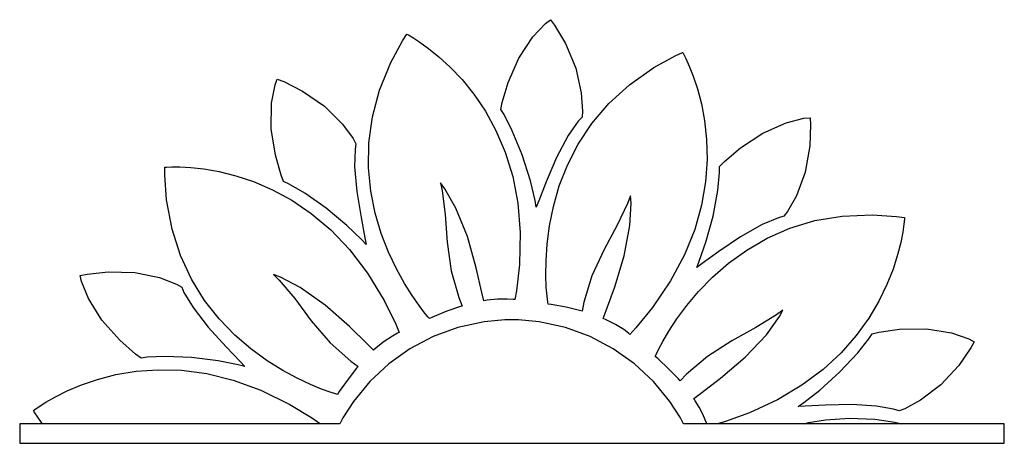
# Model space of a CAD drawing. Extents: x 1.39 to 6.1, y 0.32 to 5.09.
# Tile 2 of 2: x 1.39 to 6.1, y 3.06 to 5.09. Entities that reach past the tile are written whole.
import ezdxf

# ---------------------------------------------------------------- set-up
doc = ezdxf.new("R2010")
doc.units = 0
doc.layers.get('0').update_dxf_attribs({"linetype": 'CONTINUOUS'})

msp = doc.modelspace()

# ---------------------------------------------------------------- linework, layer by layer
at = {"color": 40}
for points in [[(4.08231, 4.62429), (4.06358, 4.60422), (4.01628, 4.53586), (3.96078, 4.43072), (3.91129, 4.31483), (3.8756, 4.22428), (3.86356, 4.19412), (3.85781, 4.22586), (3.83524, 4.3201), (3.7966, 4.4439), (3.74897, 4.55946), (3.70915, 4.6365), (3.69374, 4.66075), (3.70042, 4.69336), (3.72889, 4.78939), (3.78006, 4.90663), (3.84739, 5.00825), (3.90815, 5.07238), (3.93126, 5.08996), (3.95128, 5.0631), (4.00288, 4.97592), (4.05208, 4.85792), (4.07861, 4.73958), (4.08425, 4.65294), (4.08231, 4.62429)], [(3.76144, 3.75244), (3.76144, 3.75244), (3.75265, 3.7525), (3.72483, 3.75439), (3.67811, 3.75379), (3.62875, 3.74892), (3.61253, 3.74621), (3.60389, 3.78575), (3.57644, 3.90397), (3.53424, 4.05296), (3.47933, 4.18946), (3.42671, 4.28201), (3.40522, 4.30974), (3.41342, 4.27246), (3.42833, 4.15831), (3.43799, 4.02642), (3.45703, 3.88906), (3.49235, 3.76193), (3.50836, 3.72119), (3.49685, 3.71783), (3.43539, 3.69607), (3.36768, 3.66754), (3.35314, 3.66075), (3.35314, 3.66075), (3.34674, 3.66803), (3.32915, 3.68935), (3.30279, 3.72385), (3.26997, 3.77078), (3.23313, 3.82943), (3.19467, 3.89899), (3.15696, 3.97857), (3.1224, 4.06754), (3.09332, 4.16504), (3.07215, 4.27029), (3.06125, 4.38254), (3.0631, 4.50103), (3.07992, 4.62489), (3.11426, 4.75336), (3.1684, 4.88574), (3.22374, 4.98861), (3.24479, 5.02115), (3.24479, 5.02115), (3.25239, 5.01708), (3.27376, 5.00461), (3.30664, 4.98335), (3.34879, 4.95301), (3.39794, 4.91325), (3.45193, 4.86367), (3.5084, 4.80393), (3.56521, 4.73367), (3.62007, 4.65261), (3.67074, 4.56039), (3.715, 4.4566), (3.7506, 4.34093), (3.77522, 4.21306), (3.78678, 4.07254), (3.78293, 3.91917), (3.76882, 3.79378), (3.76144, 3.75244)], [(4.31147, 3.58578), (4.31147, 3.58578), (4.30447, 3.59119), (4.28212, 3.60818), (4.24246, 3.63297), (4.1984, 3.65539), (4.18332, 3.66178), (4.19749, 3.6996), (4.2385, 3.81364), (4.28358, 3.96158), (4.31104, 4.10596), (4.31662, 4.21229), (4.31353, 4.24724), (4.30029, 4.21149), (4.25103, 4.10769), (4.18772, 3.99175), (4.12956, 3.8661), (4.09076, 3.74013), (4.08231, 3.69721), (4.07081, 3.70036), (4.00726, 3.71511), (3.93544, 3.72825), (3.91982, 3.73058), (3.91982, 3.73058), (3.91835, 3.74018), (3.91504, 3.76758), (3.91151, 3.81082), (3.90935, 3.86806), (3.91004, 3.93728), (3.91525, 4.01654), (3.9266, 4.10389), (3.94558, 4.19738), (3.97379, 4.29514), (4.01286, 4.39513), (4.06435, 4.49544), (4.12983, 4.59413), (4.21089, 4.68924), (4.30914, 4.77886), (4.42617, 4.861), (4.52821, 4.91764), (4.56353, 4.93371), (4.56375, 4.93343), (4.56787, 4.926), (4.57926, 4.90375), (4.59554, 4.86794), (4.61464, 4.8195), (4.63456, 4.75928), (4.6531, 4.68832), (4.66835, 4.60742), (4.67811, 4.51758), (4.68033, 4.41965), (4.67301, 4.31456), (4.65397, 4.20329), (4.62125, 4.08675), (4.57269, 3.96576), (4.50624, 3.84136), (4.41986, 3.71442), (4.34006, 3.61654), (4.31147, 3.58578)], [(3.05003, 4.01594), (3.028, 4.03939), (2.95811, 4.10607), (2.85883, 4.18901), (2.7564, 4.26047), (2.68132, 4.30388), (2.65522, 4.31597), (2.64328, 4.3469), (2.61556, 4.44276), (2.59543, 4.56901), (2.59733, 4.69114), (2.61399, 4.77821), (2.62397, 4.80556), (2.65533, 4.79383), (2.74582, 4.74849), (2.85075, 4.67606), (2.93653, 4.59131), (2.98747, 4.52219), (3.00103, 4.49724), (2.99658, 4.47021), (2.99463, 4.38721), (3.00521, 4.26833), (3.02593, 4.14361), (3.04417, 4.0479), (3.05003, 4.01594)], [(5.0479, 4.15033), (5.02138, 4.14333), (4.94472, 4.11094), (4.8411, 4.05219), (4.73676, 3.98133), (4.65767, 3.92443), (4.63124, 3.90554), (4.64328, 3.93544), (4.67497, 4.02696), (4.70936, 4.15153), (4.73199, 4.27399), (4.7404, 4.36019), (4.74061, 4.38889), (4.764, 4.41249), (4.84006, 4.47738), (4.94661, 4.54801), (5.05817, 4.59722), (5.14388, 4.61865), (5.1729, 4.62121), (5.17535, 4.58789), (5.17182, 4.48699), (5.14947, 4.36154), (5.10758, 4.24826), (5.06515, 4.17301), (5.0479, 4.15033)], [(3.20731, 3.59517), (3.20731, 3.59517), (3.20008, 3.59104), (3.17563, 3.57785), (3.1365, 3.55192), (3.09754, 3.52089), (3.08539, 3.50971), (3.05681, 3.53831), (2.96983, 3.62278), (2.85374, 3.72483), (2.734, 3.80974), (2.64019, 3.85926), (2.60732, 3.87121), (2.63428, 3.8444), (2.70806, 3.75667), (2.78706, 3.65115), (2.87722, 3.54601), (2.97592, 3.45822), (3.01144, 3.43261), (3.00364, 3.4235), (2.96311, 3.37213), (2.92106, 3.31185), (2.91249, 3.29829), (2.91249, 3.29829), (2.90315, 3.301), (2.8769, 3.3094), (2.83604, 3.32422), (2.7831, 3.34603), (2.72043, 3.37554), (2.65056, 3.41331), (2.57579, 3.45996), (2.49864, 3.51617), (2.42156, 3.58251), (2.3469, 3.65967), (2.27707, 3.74826), (2.21463, 3.84896), (2.16189, 3.96229), (2.12136, 4.08892), (2.09538, 4.22954), (2.08637, 4.34597), (2.08649, 4.38471), (2.08649, 4.38471), (2.09511, 4.38542), (2.11985, 4.38644), (2.15901, 4.38633), (2.21089, 4.38351), (2.27382, 4.37657), (2.34608, 4.36399), (2.42594, 4.34418), (2.51172, 4.31569), (2.60172, 4.27707), (2.69428, 4.22678), (2.7876, 4.16325), (2.8801, 4.08501), (2.97, 3.99061), (3.05567, 3.87853), (3.13531, 3.74724), (3.19119, 3.634), (3.20731, 3.59517)], [(5.625, 4.1441), (5.625, 4.1441), (5.62446, 4.13579), (5.62201, 4.11199), (5.6166, 4.07454), (5.60688, 4.02518), (5.59179, 3.96571), (5.5701, 3.898), (5.54064, 3.82374), (5.50217, 3.74479), (5.45361, 3.66292), (5.39367, 3.57992), (5.32129, 3.49761), (5.23519, 3.41769), (5.13417, 3.34212), (5.01714, 3.27251), (4.88286, 3.21083), (4.76888, 3.16982), (4.73019, 3.15869), (4.67914, 3.15869), (4.6774, 3.16347), (4.67188, 3.17757), (4.66, 3.20415), (4.64208, 3.23796), (4.62332, 3.26861), (4.61664, 3.27849), (4.64903, 3.30268), (4.74517, 3.37668), (4.86285, 3.47706), (4.96392, 3.58393), (5.02626, 3.67031), (5.04269, 3.70139), (5.0121, 3.67854), (4.91428, 3.61789), (4.79839, 3.55453), (4.68175, 3.48019), (4.58128, 3.39529), (4.55106, 3.36388), (4.54324, 3.37278), (4.49789, 3.41992), (4.44422, 3.47017), (4.43229, 3.48058), (4.43229, 3.48058), (4.43625, 3.48926), (4.44829, 3.51394), (4.46881, 3.55214), (4.49794, 3.6014), (4.53603, 3.65918), (4.58333, 3.72304), (4.64014, 3.79042), (4.70676, 3.85883), (4.78342, 3.92578), (4.87039, 3.98882), (4.96799, 4.04542), (5.0765, 4.09304), (5.19618, 4.12924), (5.32731, 4.15147), (5.47011, 4.15728), (5.58658, 4.14968), (5.625, 4.1441)], [(2.46875, 3.43261), (2.43744, 3.44038), (2.34233, 3.45876), (2.21392, 3.4751), (2.08919, 3.48014), (2.0025, 3.47613), (1.97396, 3.47222), (1.9471, 3.49181), (1.87169, 3.55751), (1.78629, 3.65283), (1.72185, 3.75657), (1.68875, 3.83865), (1.68229, 3.86703), (1.71506, 3.87424), (1.81569, 3.88536), (1.94336, 3.88162), (2.06179, 3.85678), (2.14268, 3.82568), (2.16769, 3.81179), (2.1785, 3.78635), (2.22174, 3.71451), (2.29476, 3.6199), (2.3795, 3.52647), (2.44656, 3.45622), (2.46875, 3.43261)], [(5.95833, 3.55035), (5.94228, 3.52089), (5.8846, 3.43756), (5.79818, 3.34386), (5.70199, 3.27089), (5.62571, 3.23008), (5.59896, 3.22017), (5.57281, 3.22863), (5.49089, 3.24289), (5.37224, 3.24972), (5.24636, 3.24696), (5.14903, 3.24235), (5.11664, 3.241), (5.14312, 3.25956), (5.21957, 3.31956), (5.31586, 3.40597), (5.40082, 3.4969), (5.45415, 3.56483), (5.46978, 3.58886), (5.50217, 3.59619), (5.60135, 3.60986), (5.72928, 3.61182), (5.84961, 3.59272), (5.93283, 3.56407), (5.95833, 3.55035)], [(2.82607, 3.15869), (1.50103, 3.15869), (1.49735, 3.16368), (1.46169, 3.21576), (1.45833, 3.22119), (1.45833, 3.22119), (1.46517, 3.22646), (1.4854, 3.24072), (1.51839, 3.26178), (1.56347, 3.28754), (1.62007, 3.31569), (1.68761, 3.34412), (1.76535, 3.37067), (1.85281, 3.39307), (1.94933, 3.40924), (2.05431, 3.41683), (2.1671, 3.41379), (2.28711, 3.39789), (2.41374, 3.36692), (2.54633, 3.31868), (2.68431, 3.25108), (2.79254, 3.18582), (2.8271, 3.16178), (2.8271, 3.16178), (2.82628, 3.15924), (2.82607, 3.15869)], [(5.6104, 3.15869), (5.1396, 3.15869), (5.16607, 3.16433), (5.24653, 3.1766), (5.36171, 3.18446), (5.48351, 3.17953), (5.5791, 3.1659), (5.6104, 3.15869)]]:
    msp.add_lwpolyline(points, close=True, dxfattribs=at)
at = {"color": 250}
msp.add_lwpolyline([(4.56771, 3.15869), (4.55311, 3.18614), (4.50211, 3.26465), (4.42344, 3.36057), (4.3329, 3.44515), (4.23178, 3.51714), (4.12121, 3.57536), (4.00256, 3.61854), (3.87701, 3.64535), (3.7786, 3.65451), (3.74582, 3.65451), (3.713, 3.65451), (3.61458, 3.64535), (3.48893, 3.61854), (3.37011, 3.57536), (3.2595, 3.51714), (3.15826, 3.44515), (3.06771, 3.36057), (2.98921, 3.26465), (2.93838, 3.18614), (2.92393, 3.15869), (1.39268, 3.15869), (1.39268, 3.06494), (6.10211, 3.06494), (6.10211, 3.15869), (4.56771, 3.15869)], close=True, dxfattribs=at)

doc.saveas('drawing.dxf')
